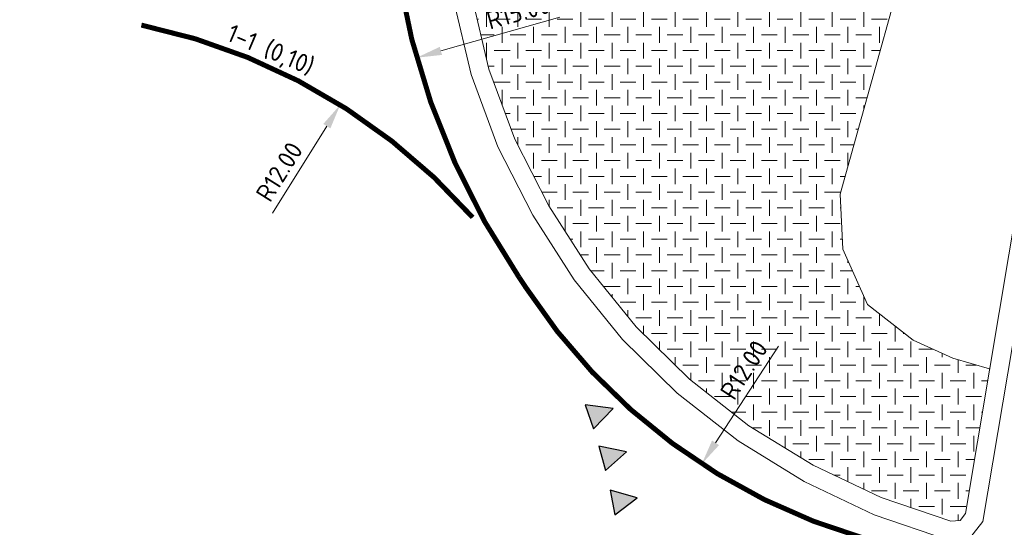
# Model space of a CAD drawing. Header units: metres. Extents: x 198714 to 199133, y 355604 to 356082.
# Tile 29 of 36: x 198759 to 198779, y 356008 to 356018. Entities that reach past the tile are written whole.
import ezdxf
from ezdxf.enums import TextEntityAlignment as Align

# ---------------------------------------------------------------- set-up
doc = ezdxf.new("R2010")
doc.units = ezdxf.units.M
doc.linetypes.add('VW-1-1_STREEP', pattern=[2, 1, -1])
for name, color, linetype, lineweight in [('B-WE-VH-KANTVERHARDING-G', 253, 'Continuous', 5), ('N-WE-GR-BODEMBEDEKKER-A', 86, 'Continuous', 5), ('N-WE-VH-KANTVERHARDING-G', 1, 'Continuous', 5), ('N-WE-VW-MARKERING-T18', 7, 'Continuous', 18), ('N-WE-VW-MARKERING_DWARS-S', 7, 'Continuous', 25), ('X-XX-AL-AANPIJLING-M', 7, 'Continuous', 18)]:
    doc.layers.add(name, color=color, linetype=linetype, lineweight=lineweight)
doc.layers.add('N-WE-VW-MARKERING_LANGS_STREEP_11-G', color=7, linetype='VW-1-1_STREEP')
doc.layers.add('N-WE-VW-MARKERING_LANGS_STREEP_DOORGETROKKEN-G', color=7, linetype='Continuous')
doc.styles.add('NLCS-ISO', font='NLCS-ISO.ttf')
doc.styles.add('NLCS-ISO-M200-T18', font='NLCS-ISO.ttf', dxfattribs={"height": 0.36})
doc.dimstyles.new('NLCS-M200-T18-PIJL-A', dxfattribs={"dimtxt": 0.36, "dimasz": 0.27, "dimexe": 0.4, "dimexo": 0.4, "dimgap": 0.14, "dimtad": 1, "dimlfac": -1, "dimzin": 0, "dimdsep": 46, "dimtxsty": 'NLCS-ISO-M200-T18', "dimcen": 0.5, "dimdle": 2, "dimclrd": 256, "dimclre": 256, "dimclrt": 256, "dimazin": 0, "dimtfac": 1, "dimtofl": 0, "dimtmove": 0, "dimatfit": 3, "dimfxl": 1, "dimtfillclr": 256, "dimtolj": 1, "dimtzin": 0, "dimlwd": 18, "dimlwe": 18, "dimarcsym": 0})

# ---------------------------------------------------------------- blocks, each defined once
blk = doc.blocks.new('N-SVW-MARKERING_DWARS_DRIEHOEK_50 50')
at = {"flags": 128}
blk.add_lwpolyline([(0.25, -0.5), (0.5, 0), (0, 0)], close=True, dxfattribs=at)
blk.add_solid([(0, 0), (0.5, 0), (0.25, -0.5), (0.5, 0)])
blk = doc.blocks.new('*D84')
at = {"layer": 'Defpoints', "color": 0, "ltscale": 0.2, "transparency": 16777216}
for p in [(198779.1253180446, 356019.6456895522), (198772.5632463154, 356009.5988385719)]:
    blk.add_point(p, dxfattribs=at)
at = {"layer": 'X-XX-AL-AANPIJLING-M', "lineweight": 18, "ltscale": 0.2, "transparency": 16777216}
blk.add_line((198774.0896410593, 356011.9358231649), (198772.8366659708, 356010.0174573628), dxfattribs=at)
at = {"layer": 'X-XX-AL-AANPIJLING-M', "ltscale": 0.2, "transparency": 16777216}
blk.add_solid([(198772.7668961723, 356010.0630273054), (198772.9064357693, 356009.9718874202), (198772.5632463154, 356009.5988385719)], dxfattribs=at)
at = {"layer": 'X-XX-AL-AANPIJLING-M', "ltscale": 0.2, "transparency": 16777216, "insert": (198773.4006587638, 356011.4661388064), "char_height": 0.36, "attachment_point": 5, "rotation": 56.8495544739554, "style": 'NLCS-ISO-M200-T18'}
blk.add_mtext('\\A1;R12.00', dxfattribs=at)
blk = doc.blocks.new('*D85')
at = {"layer": 'Defpoints', "color": 0, "ltscale": 0.2, "transparency": 16777216}
for p in [(198765.3747091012, 356016.7342569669), (198759.0028360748, 356006.5657155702)]:
    blk.add_point(p, dxfattribs=at)
at = {"layer": 'X-XX-AL-AANPIJLING-M', "lineweight": 18, "ltscale": 0.2, "transparency": 16777216}
blk.add_line((198764.0259959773, 356014.5819157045), (198765.1092143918, 356016.310567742), dxfattribs=at)
at = {"layer": 'X-XX-AL-AANPIJLING-M', "ltscale": 0.2, "transparency": 16777216}
blk.add_solid([(198765.038599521, 356016.3548168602), (198765.1798292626, 356016.2663186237), (198765.3747091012, 356016.7342569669)], dxfattribs=at)
at = {"layer": 'X-XX-AL-AANPIJLING-M', "ltscale": 0.2, "transparency": 16777216, "insert": (198764.163696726, 356015.4043137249), "char_height": 0.36, "attachment_point": 5, "rotation": 57.927669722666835, "style": 'NLCS-ISO-M200-T18'}
blk.add_mtext('\\A1;R12.00', dxfattribs=at)
blk = doc.blocks.new('*D86')
at = {"layer": 'Defpoints', "color": 0, "ltscale": 0.2, "transparency": 16777216}
for p in [(198781.3316431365, 356021.7454512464), (198766.8956257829, 356017.6709693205)]:
    blk.add_point(p, dxfattribs=at)
at = {"layer": 'X-XX-AL-AANPIJLING-M', "lineweight": 18, "ltscale": 0.2, "transparency": 16777216}
blk.add_line((198769.7430713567, 356018.4746442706), (198767.3768263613, 356017.8067853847), dxfattribs=at)
at = {"layer": 'X-XX-AL-AANPIJLING-M', "ltscale": 0.2, "transparency": 16777216}
blk.add_solid([(198767.3541903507, 356017.8869854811), (198767.3994623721, 356017.7265852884), (198766.8956257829, 356017.6709693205)], dxfattribs=at)
at = {"layer": 'X-XX-AL-AANPIJLING-M', "ltscale": 0.2, "transparency": 16777216, "insert": (198768.9151001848, 356018.5734559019), "char_height": 0.36, "attachment_point": 5, "rotation": 15.76141110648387, "style": 'NLCS-ISO-M200-T18'}
blk.add_mtext('\\A1;R15.00', dxfattribs=at)
blk = doc.blocks.new('Mar200tekst18')
at = {"layer": 'N-WE-VW-MARKERING-T18', "style": 'NLCS-ISO'}
blk.add_attdef('TEKST18MAR200', text='', height=0.36, dxfattribs=at).set_placement((0, 0), align=Align.BOTTOM_CENTER)

msp = doc.modelspace()

# ---------------------------------------------------------------- hatches: boundary and pattern name
at = {"layer": 'N-WE-GR-BODEMBEDEKKER-A'}
h = msp.add_hatch(dxfattribs=at)
h.set_pattern_fill('AVH-GRAS_GESTABILISEERD', color=256, scale=5, pattern_type=2)
h.set_pattern_definition([(0, (0, 0), (0.3125, 0.3125), [0.3125, -0.3125]), (90, (0.15625, 0.15625), (-0.3124999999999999, 0.3125), [0.3125, -0.3125])])
h.paths.add_polyline_path([(198775.313, 356014.956), (198776.369, 356018.736), (198776.804, 356020.092), (198776.958, 356021.427), (198776.75, 356022.726), (198776.6500214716, 356022.965970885), (198767.8529470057, 356024.4357055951), (198767.8443343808, 356023.776794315), (198767.5943350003, 356023.7762377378), (198767.5939576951, 356023.5512380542), (198767.5197080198, 356023.5513625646), (198767.6162041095, 356021.8781391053), (198767.992838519, 356018.8958703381), (198768.331097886, 356017.4454849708), (198768.8488670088, 356016.049375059), (198769.5220487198, 356014.7246636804), (198770.3264980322, 356013.4751579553), (198771.2610933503, 356012.3211786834), (198772.3203252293, 356011.2806333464), (198773.499925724, 356010.3578099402), (198774.7740433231, 356009.5716941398), (198776.1287790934, 356008.9322037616), (198777.5139189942, 356008.4589476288), (198777.6961081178, 356008.4735677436), (198777.8022754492, 356008.6094619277), (198778.2852140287, 356011.486311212), (198777.554, 356011.697), (198776.767, 356012.056), (198775.856, 356012.763), (198775.368, 356013.866)])
h.paths.add_polyline_path([(198768.6665465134, 356024.0129395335, -1), (198768.9665465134, 356024.0129395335, -1)], flags=16)
h.paths.add_polyline_path([(198773.3338646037, 356010.6067957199), (198774.1606856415, 356011.8726989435), (198773.437312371, 356012.345168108), (198772.6104913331, 356011.0792648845)], flags=24)
h.paths.add_polyline_path([(198768.2999806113, 356017.9696679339), (198769.7551311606, 356018.3803757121), (198769.5204410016, 356019.2118903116), (198768.0652904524, 356018.8011825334)], flags=24)

# ---------------------------------------------------------------- linework, layer by layer
at = {"layer": 'B-WE-VH-KANTVERHARDING-G', "flags": 128}
for points in [[(198767.1496987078, 356023.5408637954), (198767.2475426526, 356021.8442687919), (198767.6281555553, 356018.8304974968), (198767.9760696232, 356017.3387147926), (198768.5093634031, 356015.900744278), (198769.2007395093, 356014.5402293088), (198770.0262967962, 356013.2579377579), (198770.9867999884, 356012.0719690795), (198772.0759146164, 356011.0020681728), (198773.2881415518, 356010.0537204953), (198774.5973795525, 356009.2459358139), (198775.989559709, 356008.5887701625), (198777.4669643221, 356008.0839902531), (198777.887653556, 356008.1177492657), (198778.1516303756, 356008.4556395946), (198778.645930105, 356011.4001668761), (198780.0219531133, 356019.5891571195)], [(198767.5190849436, 356023.562166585), (198767.6162041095, 356021.8781391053), (198767.992838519, 356018.8958703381), (198768.331097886, 356017.4454849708), (198768.8488670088, 356016.049375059), (198769.5220487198, 356014.7246636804), (198770.3264980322, 356013.4751579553), (198771.2610933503, 356012.3211786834), (198772.3203252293, 356011.2806333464), (198773.499925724, 356010.3578099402), (198774.7740433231, 356009.5716941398), (198776.1287790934, 356008.9322037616), (198777.5139189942, 356008.4589476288), (198777.6961081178, 356008.4735677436), (198777.8022754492, 356008.6094619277), (198778.281035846, 356011.461421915), (198779.822721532, 356020.6363031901)]]:
    msp.add_lwpolyline(points, dxfattribs=at)
at = {"layer": 'N-WE-VH-KANTVERHARDING-G', "flags": 128}
msp.add_lwpolyline([(198775.6775129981, 356025.3002092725), (198776.75, 356022.726), (198776.958, 356021.427), (198776.804, 356020.092), (198776.369, 356018.736), (198775.313, 356014.956), (198775.368, 356013.866), (198775.856, 356012.763), (198776.767, 356012.056), (198777.554, 356011.697), (198778.2852178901, 356011.4863100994)], dxfattribs=at)
at = {"layer": 'N-WE-VW-MARKERING_LANGS_STREEP_11-G', "const_width": 0.1, "flags": 128}
msp.add_lwpolyline([(198768.0079811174, 356014.4971317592, 0.1628445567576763), (198761.4221422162, 356018.3193089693)], format="xyb", dxfattribs=at)
at = {"layer": 'N-WE-VW-MARKERING_LANGS_STREEP_DOORGETROKKEN-G', "ltscale": 5, "const_width": 0.1, "flags": 128}
msp.add_lwpolyline([(198777.8965584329, 356007.660173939), (198776.8381601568, 356007.8656679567, -0.2033969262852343), (198769.0640770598, 356013.1057025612), (198768.9267503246, 356013.3122647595, -0.1752936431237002), (198766.4022477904, 356023.1991206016)], format="xyb", dxfattribs=at)

# ---------------------------------------------------------------- block references
at = {"layer": 'N-WE-VW-MARKERING-T18', "rotation": 337}
msp.add_blockref('Mar200tekst18', (198763.8839489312, 356017.5683757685), dxfattribs=at).add_auto_attribs({'TEKST18MAR200': '1-1 (0,10)'})
at = {"layer": 'N-WE-VW-MARKERING_DWARS-S'}
for p, rotation in [((198770.4107128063, 356010.2970489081), 109.305579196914), ((198770.6491037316, 356009.4686364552), 105.1896924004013), ((198770.8341512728, 356008.5862305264), 100.8847902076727)]:
    msp.add_blockref('N-SVW-MARKERING_DWARS_DRIEHOEK_50 50', p, dxfattribs=dict(at, rotation=rotation))

# ---------------------------------------------------------------- dimensions: what is measured, and where the dimension line sits
at = {"layer": 'X-XX-AL-AANPIJLING-M', "ltscale": 0.2}
for center, mpoint, picture, middle in [((198781.3316431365, 356021.7454512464), (198766.8956257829, 356017.6709693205), '*D86', (198769.0020224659, 356018.2654875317)), ((198779.1253180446, 356019.6456895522), (198772.5632463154, 356009.5988385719), '*D84', (198773.66857479, 356011.291150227)), ((198759.0028360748, 356006.5657155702), (198765.3747091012, 356016.7342569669), '*D85', (198764.4348578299, 356015.2343971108))]:
    dim = msp.add_radius_dim(center=center, mpoint=mpoint, dimstyle='NLCS-M200-T18-PIJL-A', override={"dimasz": 0.5}, dxfattribs=at)
    dim.commit()
    dim.dimension.update_dxf_attribs({"geometry": picture, "text_midpoint": middle, "dimtype": 164})

doc.saveas('drawing.dxf')
